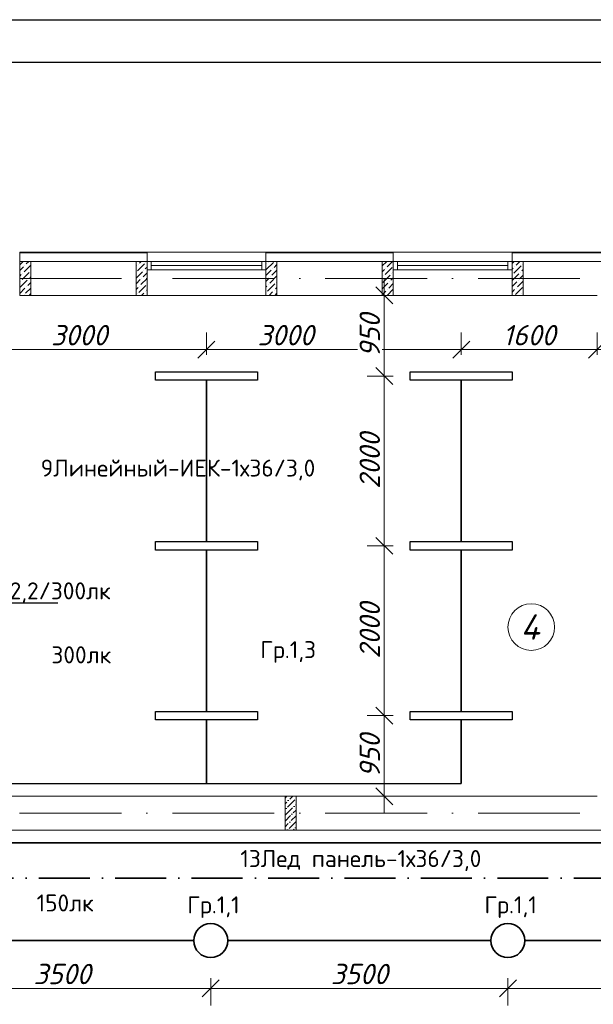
# Model space of a CAD drawing. Header units: millimetres. Extents: x 1114507 to 93926427, y 174473 to 817039.
# Tile 151 of 256: x 1497961 to 1504717, y 773875 to 785472. Entities that reach past the tile are written whole.
import ezdxf
from ezdxf import colors
from ezdxf.entities.mleader import LeaderData, LeaderLine
from ezdxf.math import Vec2, Vec3

# ---------------------------------------------------------------- set-up
doc = ezdxf.new("R2010")
doc.units = ezdxf.units.MM
doc.linetypes.add('ACAD_ISO10W100', pattern=[18, 12, -3, 0, -3])
doc.layers.add('expl', color=234, linetype='Continuous', lineweight=13)
doc.layers.add('размеры', color=12, linetype='Continuous', lineweight=15)
doc.styles.add('ISOCPEUR 1', font='isocpeur.TTF')
doc.styles.get("Standard").update_dxf_attribs({"font": 'isocpeui.ttf'})
doc.styles.add('Суннат', font='ariali.ttf', dxfattribs={"height": 250})
doc.dimstyles.new('Санжар', dxfattribs={"dimtxt": 240, "dimasz": 200, "dimexe": 200, "dimexo": 200, "dimgap": 50, "dimtad": 1, "dimdec": 0, "dimtxsty": 'Standard', "dimblk": 'OBLIQUE', "dimcen": 2.5, "dimdle": 200, "dimclrd": 152, "dimclre": 152, "dimclrt": 152, "dimadec": 0, "dimazin": 0, "dimtfac": 1, "dimtdec": 0, "dimtmove": 0, "dimatfit": 3, "dimldrblk": 'OBLIQUE', "dimfxl": 0, "dimlwd": 0, "dimlwe": 0, "dimarcsym": 0})

# ---------------------------------------------------------------- blocks, each defined once
blk = doc.blocks.new('blok1qavmak')
at = {"lineweight": 0, "ltscale": 100}
h = blk.add_hatch(dxfattribs=at)
h.set_pattern_fill('ANSI36', color=256, scale=15, style=0)
h.set_pattern_definition([(45, (693432.21, -91698.88), (25.2569703, 92.6088912), [119.0625, -23.8125, 0, -23.8125])])
h.paths.add_polyline_path([(1501216, 775925), (1501086, 775925), (1501086, 776325), (1501216, 776325)])
at = {"color": 252, "lineweight": 0, "ltscale": 100}
for p, q in [((1499461, 782732), (1497961, 782732)), ((1497961, 782625), (1497961, 782732)), ((1499461, 782625), (1499461, 782732)), ((1502361, 782732), (1500861, 782732)), ((1500861, 782625), (1500861, 782732)), ((1502361, 782625), (1502361, 782732)), ((1506161, 782732), (1503761, 782732)), ((1503761, 782625), (1503761, 782732))]:
    blk.add_line(p, q, dxfattribs=at)
at = {"color": 32, "lineweight": 0, "ltscale": 100}
for p, q in [((1499461, 782725), (1497961, 782725)), ((1502361, 782725), (1500861, 782725)), ((1506161, 782725), (1503761, 782725))]:
    blk.add_line(p, q, dxfattribs=at)
at = {"lineweight": 0, "ltscale": 100}
for p, q in [((1500861, 782732), (1499461, 782732)), ((1503761, 782732), (1502361, 782732)), ((1499461, 782625), (1497961, 782625)), ((1497961, 782625), (1497961, 782225)), ((1499461, 782625), (1499461, 782225)), ((1502361, 782625), (1500861, 782625)), ((1500861, 782625), (1500861, 782225)), ((1502361, 782625), (1502361, 782225)), ((1506161, 782625), (1503761, 782625)), ((1503761, 782625), (1503761, 782225)), ((1499461, 782225), (1497961, 782225)), ((1500861, 782225), (1499461, 782225)), ((1502361, 782225), (1500861, 782225)), ((1503761, 782225), (1502361, 782225)), ((1504761, 782225), (1503761, 782225)), ((1504761, 776325), (1497411, 776325)), ((1505961, 775925), (1497411, 775925))]:
    blk.add_line(p, q, dxfattribs=at)
at = {"linetype": 'Continuous', "lineweight": 0, "ltscale": 100}
for p, q in [((1497961, 782585, 0), (1498001, 782625, 0)), ((1497961, 782517, 0), (1498006, 782562, 0)), ((1498014, 782503, 0), (1498091, 782580, 0)), ((1498023, 782579, 0), (1498023, 782579, 0)), ((1498039, 782596, 0), (1498069, 782625, 0)), ((1499331, 782563, 0), (1499338, 782571, 0)), ((1499347, 782512, 0), (1499431, 782596, 0)), ((1499355, 782587, 0), (1499355, 782587, 0)), ((1499372, 782604, 0), (1499393, 782625, 0)), ((1499439, 782537, 0), (1499461, 782558, 0)), ((1499448, 782613, 0), (1499448, 782613, 0)), ((1500864, 782529, 0), (1500949, 782613, 0)), ((1500873, 782604, 0), (1500873, 782604, 0)), ((1500890, 782621, 0), (1500894, 782625, 0)), ((1500940, 782537, 0), (1500940, 782537, 0)), ((1500957, 782554, 0), (1500991, 782588, 0)), ((1502231, 782571, 0), (1502281, 782621, 0)), ((1502264, 782470, 0), (1502349, 782554, 0)), ((1502273, 782545, 0), (1502273, 782545, 0)), ((1502290, 782562, 0), (1502353, 782625, 0)), ((1503761, 782600, 0), (1503786, 782625, 0)), ((1503761, 782533, 0), (1503773, 782545, 0)), ((1503782, 782486, 0), (1503866, 782571, 0)), ((1503790, 782562, 0), (1503790, 782562, 0)), ((1503807, 782579, 0), (1503853, 782625, 0)), ((1503883, 782587, 0), (1503883, 782587, 0)), ((1497961, 782450, 0), (1497980, 782470, 0)), ((1497989, 782411, 0), (1498073, 782495, 0)), ((1497997, 782486, 0), (1497997, 782486, 0)), ((1498081, 782436, 0), (1498091, 782445, 0)), ((1498090, 782512, 0), (1498090, 782512, 0)), ((1499331, 782428, 0), (1499406, 782503, 0)), ((1499389, 782352, 0), (1499461, 782424, 0)), ((1499397, 782428, 0), (1499397, 782428, 0)), ((1499414, 782444, 0), (1499461, 782491, 0)), ((1499423, 782520, 0), (1499423, 782520, 0)), ((1500861, 782458, 0), (1500923, 782520, 0)), ((1500861, 782390, 0), (1500898, 782428, 0)), ((1500906, 782369, 0), (1500991, 782453, 0)), ((1500915, 782444, 0), (1500915, 782444, 0)), ((1500932, 782461, 0), (1500991, 782520, 0)), ((1502231, 782503, 0), (1502256, 782529, 0)), ((1502239, 782377, 0), (1502323, 782461, 0)), ((1502248, 782453, 0), (1502248, 782453, 0)), ((1502332, 782402, 0), (1502361, 782431, 0)), ((1502340, 782478, 0), (1502340, 782478, 0)), ((1502357, 782495, 0), (1502361, 782499, 0)), ((1503761, 782398, 0), (1503841, 782478, 0)), ((1503765, 782470, 0), (1503765, 782470, 0)), ((1503849, 782419, 0), (1503891, 782461, 0)), ((1503858, 782495, 0), (1503858, 782495, 0)), ((1503874, 782512, 0), (1503891, 782528, 0)), ((1497961, 782248, 0), (1498023, 782310, 0)), ((1497964, 782318, 0), (1498048, 782402, 0)), ((1497972, 782394, 0), (1497972, 782394, 0)), ((1498031, 782251, 0), (1498091, 782311, 0)), ((1498039, 782326, 0), (1498039, 782326, 0)), ((1498056, 782343, 0), (1498091, 782378, 0)), ((1498065, 782419, 0), (1498065, 782419, 0)), ((1499331, 782361, 0), (1499381, 782411, 0)), ((1499331, 782294, 0), (1499355, 782318, 0)), ((1499364, 782259, 0), (1499448, 782343, 0)), ((1499372, 782335, 0), (1499372, 782335, 0)), ((1500861, 782323, 0), (1500873, 782335, 0)), ((1500881, 782276, 0), (1500965, 782360, 0)), ((1500890, 782352, 0), (1500890, 782352, 0)), ((1500974, 782301, 0), (1500991, 782318, 0)), ((1500982, 782377, 0), (1500982, 782377, 0)), ((1502231, 782301, 0), (1502298, 782369, 0)), ((1502307, 782310, 0), (1502361, 782364, 0)), ((1502315, 782385, 0), (1502315, 782385, 0)), ((1503761, 782331, 0), (1503816, 782385, 0)), ((1503799, 782234, 0), (1503883, 782318, 0)), ((1503807, 782310, 0), (1503807, 782310, 0)), ((1503824, 782326, 0), (1503891, 782393, 0)), ((1503832, 782402, 0), (1503832, 782402, 0)), ((1498014, 782234, 0), (1498014, 782234, 0)), ((1498073, 782225, 0), (1498090, 782242, 0)), ((1499347, 782242, 0), (1499347, 782242, 0)), ((1499397, 782225, 0), (1499423, 782251, 0)), ((1499439, 782268, 0), (1499439, 782268, 0)), ((1499456, 782284, 0), (1499461, 782289, 0)), ((1500864, 782259, 0), (1500864, 782259, 0)), ((1500898, 782225, 0), (1500940, 782268, 0)), ((1500957, 782284, 0), (1500957, 782284, 0)), ((1500965, 782225, 0), (1500991, 782251, 0)), ((1502231, 782234, 0), (1502273, 782276, 0)), ((1502289, 782225, 0), (1502361, 782297, 0)), ((1502290, 782293, 0), (1502290, 782293, 0)), ((1502357, 782225, 0), (1502357, 782225, 0)), ((1503761, 782263, 0), (1503790, 782293, 0)), ((1503857, 782225, 0), (1503858, 782225, 0)), ((1503874, 782242, 0), (1503874, 782242, 0))]:
    blk.add_line(p, q, dxfattribs=at)
at = {"color": 5, "lineweight": 0}
for p, q in [((1499511, 782625), (1499461, 782625)), ((1499461, 782625), (1499461, 782525)), ((1500811, 782625), (1499511, 782625)), ((1499511, 782525), (1499511, 782625)), ((1500811, 782575), (1499511, 782575)), ((1500811, 782525), (1500811, 782625)), ((1500811, 782625), (1500861, 782625)), ((1500861, 782625), (1500861, 782525)), ((1502411, 782625), (1502361, 782625)), ((1502361, 782625), (1502361, 782525)), ((1503711, 782625), (1502411, 782625)), ((1502411, 782525), (1502411, 782625)), ((1503711, 782575), (1502411, 782575)), ((1503711, 782525), (1503711, 782625)), ((1503711, 782625), (1503761, 782625)), ((1503761, 782625), (1503761, 782525)), ((1499461, 782525), (1499511, 782525)), ((1500811, 782525), (1499511, 782525)), ((1500861, 782525), (1500811, 782525)), ((1502361, 782525), (1502411, 782525)), ((1503711, 782525), (1502411, 782525)), ((1503761, 782525), (1503711, 782525))]:
    blk.add_line(p, q, dxfattribs=at)
at = {"color": 1, "linetype": 'ACAD_ISO10W100', "lineweight": 0, "ltscale": 100}
for p, q in [((1518961, 782425), (1491961, 782425)), ((1518961, 776125), (1491961, 776125))]:
    blk.add_line(p, q, dxfattribs=at)
at = {"layer": 'размеры', "lineweight": 0, "ltscale": 5}
for p, q in [((1498091, 782625), (1497961, 782625)), ((1497961, 782625), (1497961, 782225)), ((1498091, 782225), (1498091, 782625)), ((1499461, 782625), (1499331, 782625)), ((1499331, 782625), (1499331, 782225)), ((1499461, 782225), (1499461, 782625)), ((1500991, 782625), (1500861, 782625)), ((1500861, 782625), (1500861, 782225)), ((1500991, 782225), (1500991, 782625)), ((1502361, 782625), (1502231, 782625)), ((1502231, 782625), (1502231, 782225)), ((1502361, 782225), (1502361, 782625)), ((1503891, 782625), (1503761, 782625)), ((1503761, 782625), (1503761, 782225)), ((1503891, 782225), (1503891, 782625)), ((1497961, 782225), (1498091, 782225)), ((1499331, 782225), (1499461, 782225)), ((1500861, 782225), (1500991, 782225)), ((1502231, 782225), (1502361, 782225)), ((1503761, 782225), (1503891, 782225))]:
    blk.add_line(p, q, dxfattribs=at)
blk.add_lwpolyline([(1501086, 775925), (1501216, 775925), (1501216, 776325), (1501086, 776325)], close=True, dxfattribs=at)
blk = doc.blocks.new('_Dot')
at = {"color": 0, "linetype": 'ByBlock', "lineweight": -2}
blk.add_line((-0.5, 0), (-1, 0), dxfattribs=at)
at = {"color": 0, "linetype": 'ByBlock', "const_width": 0.5}
blk.add_lwpolyline([(-0.25, 0, 1), (0.25, 0, 1)], format="xyb", close=True, dxfattribs=at)
blk = doc.blocks.new('_Oblique')
at = {"color": 0, "linetype": 'ByBlock', "lineweight": -2}
blk.add_line((-0.5, -0.5), (0.5, 0.5), dxfattribs=at)
blk = doc.blocks.new('*D1585')
at = {"color": 152, "linetype": 'Continuous', "lineweight": 0, "ltscale": 100, "transparency": 16777216}
for p, q in [((1497161, 781525), (1497161, 781786)), ((1500161, 781525), (1500161, 781786)), ((1496961, 781586), (1500361, 781586))]:
    blk.add_line(p, q, dxfattribs=at)
at = {"layer": 'Defpoints', "color": 0, "lineweight": 35, "ltscale": 100, "transparency": 16777216}
for p in [(1500161, 781586), (1497161, 781325), (1500161, 781325)]:
    blk.add_point(p, dxfattribs=at)
at = {"color": 152, "lineweight": 0, "ltscale": 100, "transparency": 16777216, "xscale": 200, "yscale": 200, "zscale": 200, "rotation": 180}
blk.add_blockref('_Oblique', (1497161, 781586), dxfattribs=at)
at = {"color": 152, "lineweight": 0, "ltscale": 100, "transparency": 16777216, "xscale": 200, "yscale": 200, "zscale": 200}
blk.add_blockref('_Oblique', (1500161, 781586), dxfattribs=at)
at = {"color": 152, "lineweight": 35, "ltscale": 100, "transparency": 16777216, "insert": (1498661, 781756), "char_height": 240, "attachment_point": 5, "bg_fill": 3, "box_fill_scale": 1.1, "bg_fill_color": 256, "bg_fill_true_color": 13158600, "bg_fill_transparency": 0}
blk.add_mtext('3000', dxfattribs=at)
blk = doc.blocks.new('*D1586')
at = {"color": 152, "linetype": 'Continuous', "lineweight": 0, "ltscale": 100, "transparency": 16777216}
for p, q in [((1500161, 781525), (1500161, 781786)), ((1503161, 781525), (1503161, 781786)), ((1499961, 781586), (1503361, 781586))]:
    blk.add_line(p, q, dxfattribs=at)
at = {"layer": 'Defpoints', "color": 0, "lineweight": 35, "ltscale": 100, "transparency": 16777216}
for p in [(1503161, 781586), (1500161, 781325), (1503161, 781325)]:
    blk.add_point(p, dxfattribs=at)
at = {"color": 152, "lineweight": 0, "ltscale": 100, "transparency": 16777216, "xscale": 200, "yscale": 200, "zscale": 200, "rotation": 180}
blk.add_blockref('_Oblique', (1500161, 781586), dxfattribs=at)
at = {"color": 152, "lineweight": 0, "ltscale": 100, "transparency": 16777216, "xscale": 200, "yscale": 200, "zscale": 200}
blk.add_blockref('_Oblique', (1503161, 781586), dxfattribs=at)
at = {"color": 152, "lineweight": 35, "ltscale": 100, "transparency": 16777216, "insert": (1501093, 781756), "char_height": 240, "attachment_point": 5, "bg_fill": 3, "box_fill_scale": 1.1, "bg_fill_color": 256, "bg_fill_true_color": 13158600, "bg_fill_transparency": 0}
blk.add_mtext('3000', dxfattribs=at)
blk = doc.blocks.new('*D1587')
at = {"color": 152, "linetype": 'Continuous', "lineweight": 0, "ltscale": 100, "transparency": 16777216}
for p, q in [((1503161, 781525), (1503161, 781786)), ((1504761, 781525), (1504761, 781786)), ((1502961, 781586), (1504961, 781586))]:
    blk.add_line(p, q, dxfattribs=at)
at = {"layer": 'Defpoints', "color": 0, "lineweight": 35, "ltscale": 100, "transparency": 16777216}
for p in [(1504761, 781586), (1503161, 781325), (1504761, 781325)]:
    blk.add_point(p, dxfattribs=at)
at = {"color": 152, "lineweight": 0, "ltscale": 100, "transparency": 16777216, "xscale": 200, "yscale": 200, "zscale": 200, "rotation": 180}
blk.add_blockref('_Oblique', (1503161, 781586), dxfattribs=at)
at = {"color": 152, "lineweight": 0, "ltscale": 100, "transparency": 16777216, "xscale": 200, "yscale": 200, "zscale": 200}
blk.add_blockref('_Oblique', (1504761, 781586), dxfattribs=at)
at = {"color": 152, "lineweight": 35, "ltscale": 100, "transparency": 16777216, "insert": (1503961, 781756), "char_height": 240, "attachment_point": 5, "bg_fill": 3, "box_fill_scale": 1.1, "bg_fill_color": 256, "bg_fill_true_color": 13158600, "bg_fill_transparency": 0}
blk.add_mtext('1600', dxfattribs=at)
blk = doc.blocks.new('*D1589')
at = {"color": 152, "linetype": 'Continuous', "lineweight": 0, "ltscale": 100, "transparency": 16777216}
for p, q in [((1502254, 781475), (1502254, 779075)), ((1502361, 781275), (1502054, 781275)), ((1502361, 779275), (1502054, 779275))]:
    blk.add_line(p, q, dxfattribs=at)
at = {"layer": 'Defpoints', "color": 0, "lineweight": 35, "ltscale": 100, "transparency": 16777216}
for p in [(1502561, 781275), (1502254, 779275), (1502561, 779275)]:
    blk.add_point(p, dxfattribs=at)
at = {"color": 152, "lineweight": 0, "ltscale": 100, "transparency": 16777216, "xscale": 200, "yscale": 200, "zscale": 200}
for p, rotation in [((1502254, 781275), 90), ((1502254, 779275), 270)]:
    blk.add_blockref('_Oblique', p, dxfattribs=dict(at, rotation=rotation))
at = {"color": 152, "lineweight": 35, "ltscale": 100, "transparency": 16777216, "insert": (1502084, 780275), "char_height": 240, "attachment_point": 5, "rotation": 90, "bg_fill": 3, "box_fill_scale": 1.1, "bg_fill_color": 256, "bg_fill_true_color": 13158600, "bg_fill_transparency": 0}
blk.add_mtext('2000', dxfattribs=at)
blk = doc.blocks.new('*D1590')
at = {"color": 152, "linetype": 'Continuous', "lineweight": 0, "ltscale": 100, "transparency": 16777216}
for p, q in [((1502254, 779475), (1502254, 777075)), ((1502361, 779275), (1502054, 779275)), ((1502361, 777275), (1502054, 777275))]:
    blk.add_line(p, q, dxfattribs=at)
at = {"layer": 'Defpoints', "color": 0, "lineweight": 35, "ltscale": 100, "transparency": 16777216}
for p in [(1502561, 779275), (1502254, 777275), (1502561, 777275)]:
    blk.add_point(p, dxfattribs=at)
at = {"color": 152, "lineweight": 0, "ltscale": 100, "transparency": 16777216, "xscale": 200, "yscale": 200, "zscale": 200}
for p, rotation in [((1502254, 779275), 90), ((1502254, 777275), 270)]:
    blk.add_blockref('_Oblique', p, dxfattribs=dict(at, rotation=rotation))
at = {"color": 152, "lineweight": 35, "ltscale": 100, "transparency": 16777216, "insert": (1502084, 778275), "char_height": 240, "attachment_point": 5, "rotation": 90, "bg_fill": 3, "box_fill_scale": 1.1, "bg_fill_color": 256, "bg_fill_true_color": 13158600, "bg_fill_transparency": 0}
blk.add_mtext('2000', dxfattribs=at)
blk = doc.blocks.new('*D1591')
at = {"color": 152, "linetype": 'Continuous', "lineweight": 0, "ltscale": 100, "transparency": 16777216}
for p, q in [((1502254, 777475), (1502254, 776125)), ((1502361, 777275), (1502054, 777275)), ((1502361, 776325), (1502054, 776325))]:
    blk.add_line(p, q, dxfattribs=at)
at = {"layer": 'Defpoints', "color": 0, "lineweight": 35, "ltscale": 100, "transparency": 16777216}
for p in [(1502561, 777275), (1502254, 776325), (1502561, 776325)]:
    blk.add_point(p, dxfattribs=at)
at = {"color": 152, "lineweight": 0, "ltscale": 100, "transparency": 16777216, "xscale": 200, "yscale": 200, "zscale": 200}
for p, rotation in [((1502254, 777275), 90), ((1502254, 776325), 270)]:
    blk.add_blockref('_Oblique', p, dxfattribs=dict(at, rotation=rotation))
at = {"color": 152, "lineweight": 35, "ltscale": 100, "transparency": 16777216, "insert": (1502084, 776800), "char_height": 240, "attachment_point": 5, "rotation": 90, "bg_fill": 3, "box_fill_scale": 1.1, "bg_fill_color": 256, "bg_fill_true_color": 13158600, "bg_fill_transparency": 0}
blk.add_mtext('950', dxfattribs=at)
blk = doc.blocks.new('*D1592')
at = {"color": 152, "linetype": 'Continuous', "lineweight": 0, "ltscale": 100, "transparency": 16777216}
for p, q in [((1502254, 782425), (1502254, 781075)), ((1502361, 782225), (1502054, 782225)), ((1502361, 781275), (1502054, 781275))]:
    blk.add_line(p, q, dxfattribs=at)
at = {"layer": 'Defpoints', "color": 0, "lineweight": 35, "ltscale": 100, "transparency": 16777216}
for p in [(1502561, 782225), (1502254, 781275), (1502561, 781275)]:
    blk.add_point(p, dxfattribs=at)
at = {"color": 152, "lineweight": 0, "ltscale": 100, "transparency": 16777216, "xscale": 200, "yscale": 200, "zscale": 200}
for p, rotation in [((1502254, 782225), 90), ((1502254, 781275), 270)]:
    blk.add_blockref('_Oblique', p, dxfattribs=dict(at, rotation=rotation))
at = {"color": 152, "lineweight": 35, "ltscale": 100, "transparency": 16777216, "insert": (1502084, 781750), "char_height": 240, "attachment_point": 5, "rotation": 90, "bg_fill": 3, "box_fill_scale": 1.1, "bg_fill_color": 256, "bg_fill_true_color": 13158600, "bg_fill_transparency": 0}
blk.add_mtext('950', dxfattribs=at)
blk = doc.blocks.new('*D1619')
at = {"color": 152, "linetype": 'Continuous', "lineweight": 0, "ltscale": 100, "transparency": 16777216}
for p, q in [((1496711, 774182), (1496711, 773862)), ((1500211, 774182), (1500211, 773862)), ((1496511, 774062), (1500411, 774062))]:
    blk.add_line(p, q, dxfattribs=at)
at = {"layer": 'Defpoints', "color": 0, "lineweight": 35, "ltscale": 100, "transparency": 16777216}
for p in [(1496711, 774425), (1500211, 774425), (1500211, 774062)]:
    blk.add_point(p, dxfattribs=at)
at = {"color": 152, "lineweight": 0, "ltscale": 100, "transparency": 16777216, "xscale": 200, "yscale": 200, "zscale": 200, "rotation": 180}
blk.add_blockref('_Oblique', (1496711, 774062), dxfattribs=at)
at = {"color": 152, "lineweight": 0, "ltscale": 100, "transparency": 16777216, "xscale": 200, "yscale": 200, "zscale": 200}
blk.add_blockref('_Oblique', (1500211, 774062), dxfattribs=at)
at = {"color": 152, "lineweight": 35, "ltscale": 100, "transparency": 16777216, "insert": (1498461, 774232), "char_height": 240, "attachment_point": 5, "bg_fill": 3, "box_fill_scale": 1.1, "bg_fill_color": 256, "bg_fill_true_color": 13158600, "bg_fill_transparency": 0}
blk.add_mtext('3500', dxfattribs=at)
blk = doc.blocks.new('*D1620')
at = {"color": 152, "linetype": 'Continuous', "lineweight": 0, "ltscale": 100, "transparency": 16777216}
for p, q in [((1500211, 774182), (1500211, 773862)), ((1503711, 774182), (1503711, 773862)), ((1500011, 774062), (1503911, 774062))]:
    blk.add_line(p, q, dxfattribs=at)
at = {"layer": 'Defpoints', "color": 0, "lineweight": 35, "ltscale": 100, "transparency": 16777216}
for p in [(1500211, 774425), (1503711, 774425), (1503711, 774062)]:
    blk.add_point(p, dxfattribs=at)
at = {"color": 152, "lineweight": 0, "ltscale": 100, "transparency": 16777216, "xscale": 200, "yscale": 200, "zscale": 200, "rotation": 180}
blk.add_blockref('_Oblique', (1500211, 774062), dxfattribs=at)
at = {"color": 152, "lineweight": 0, "ltscale": 100, "transparency": 16777216, "xscale": 200, "yscale": 200, "zscale": 200}
blk.add_blockref('_Oblique', (1503711, 774062), dxfattribs=at)
at = {"color": 152, "lineweight": 35, "ltscale": 100, "transparency": 16777216, "insert": (1501961, 774232), "char_height": 240, "attachment_point": 5, "bg_fill": 3, "box_fill_scale": 1.1, "bg_fill_color": 256, "bg_fill_true_color": 13158600, "bg_fill_transparency": 0}
blk.add_mtext('3500', dxfattribs=at)
blk = doc.blocks.new('*D1621')
at = {"color": 152, "linetype": 'Continuous', "lineweight": 0, "ltscale": 100, "transparency": 16777216}
for p, q in [((1503711, 774182), (1503711, 773862)), ((1507211, 774182), (1507211, 773862)), ((1503511, 774062), (1507411, 774062))]:
    blk.add_line(p, q, dxfattribs=at)
at = {"layer": 'Defpoints', "color": 0, "lineweight": 35, "ltscale": 100, "transparency": 16777216}
for p in [(1503711, 774425), (1507211, 774425), (1507211, 774062)]:
    blk.add_point(p, dxfattribs=at)
at = {"color": 152, "lineweight": 0, "ltscale": 100, "transparency": 16777216, "xscale": 200, "yscale": 200, "zscale": 200, "rotation": 180}
blk.add_blockref('_Oblique', (1503711, 774062), dxfattribs=at)
at = {"color": 152, "lineweight": 0, "ltscale": 100, "transparency": 16777216, "xscale": 200, "yscale": 200, "zscale": 200}
blk.add_blockref('_Oblique', (1507211, 774062), dxfattribs=at)
at = {"color": 152, "lineweight": 35, "ltscale": 100, "transparency": 16777216, "insert": (1505461, 774232), "char_height": 240, "attachment_point": 5, "bg_fill": 3, "box_fill_scale": 1.1, "bg_fill_color": 256, "bg_fill_true_color": 13158600, "bg_fill_transparency": 0}
blk.add_mtext('3500', dxfattribs=at)

msp = doc.modelspace()

# ---------------------------------------------------------------- linework, layer by layer
at = {"color": 5, "elevation": 0}
msp.add_lwpolyline([(1483992.1, 785471.7), (1536850.1, 785471.7), (1536850.1, 755771.7), (1483992.1, 755771.7)], close=True, dxfattribs=at)
at = {"color": 5, "lineweight": 30, "elevation": 0}
msp.add_lwpolyline([(1485992.1, 784971.7), (1536350.1, 784971.7), (1536350.1, 756271.7), (1485992.1, 756271.7)], close=True, dxfattribs=at)
at = {"layer": 'Defpoints', "color": 3, "linetype": 'ByBlock', "elevation": 0}
msp.add_lwpolyline([(1483992.1, 785471.7), (1525992.1, 785471.7), (1525992.1, 755771.7), (1483992.1, 755771.7)], close=True, dxfattribs=at)
at = {"layer": 'expl', "lineweight": 0}
msp.add_circle((1503986.6, 778317.6), 275.1, dxfattribs=at)

# ---------------------------------------------------------------- texts
at = {"lineweight": 0, "insert": (1504083, 778169), "char_height": 300, "width": 349.19, "attachment_point": 9}
msp.add_mtext('4', dxfattribs=at)

# ---------------------------------------------------------------- next in the draw order: block references
at = {"color": 0}
msp.add_blockref('blok1qavmak', (0, 0), dxfattribs=at)

# ---------------------------------------------------------------- next in the draw order: linework, layer by layer
at = {"color": 0, "lineweight": 35, "ltscale": 100}
for p, q in [((1500160.8, 781225.1), (1500160.8, 779325.1)), ((1503160.8, 781225.1), (1503160.8, 779325.1)), ((1500160.8, 779225.1), (1500160.8, 777325.1)), ((1503160.8, 779225.1), (1503160.8, 777325.1)), ((1500160.8, 777225.1), (1500160.8, 776475.1)), ((1503160.8, 777225.1), (1503160.8, 776475.1)), ((1494830.7, 775775.1), (1515953.8, 775775.1)), ((1497060.8, 774625.1), (1500010.8, 774625.1)), ((1500410.8, 774625.1), (1503510.8, 774625.1)), ((1503910.8, 774625.1), (1507010.8, 774625.1))]:
    msp.add_line(p, q, dxfattribs=at)
at = {"lineweight": 30}
msp.add_line((1497811.4, 776475.1), (1503160.8, 776475.1), dxfattribs=at)
at = {"color": 3, "linetype": 'ACAD_ISO10W100', "lineweight": 35, "ltscale": 50}
msp.add_line((1492785.6, 775360.5), (1518095.2, 775360.5), dxfattribs=at)
at = {"color": 5, "lineweight": 30}
for points in [[(1499560.8, 781325.1), (1500760.8, 781325.1), (1500760.8, 781225.1), (1499560.8, 781225.1), (1499560.8, 781325.1)], [(1502560.8, 781325.1), (1503760.8, 781325.1), (1503760.8, 781225.1), (1502560.8, 781225.1), (1502560.8, 781325.1)], [(1499560.8, 779325.1), (1500760.8, 779325.1), (1500760.8, 779225.1), (1499560.8, 779225.1), (1499560.8, 779325.1)], [(1502560.8, 779325.1), (1503760.8, 779325.1), (1503760.8, 779225.1), (1502560.8, 779225.1), (1502560.8, 779325.1)], [(1499560.8, 777325.1), (1500760.8, 777325.1), (1500760.8, 777225.1), (1499560.8, 777225.1), (1499560.8, 777325.1)], [(1502560.8, 777325.1), (1503760.8, 777325.1), (1503760.8, 777225.1), (1502560.8, 777225.1), (1502560.8, 777325.1)]]:
    msp.add_lwpolyline(points, dxfattribs=at)
at = {"color": 5, "lineweight": 35, "ltscale": 20}
for centre in [(1500210.8, 774625.1), (1503710.8, 774625.1)]:
    msp.add_circle(centre, 200, dxfattribs=at)

# ---------------------------------------------------------------- next in the draw order: texts
at = {"color": 0, "char_height": 200, "style": 'Суннат'}
for s, insert, width, attachment_point in [('{\\fISOCPEUR|b0|i0|c204|p34;9Линейный-ИЕК-1х36/3,0}', (1498208.5, 780044.2), 3512.61, 7), ('{\\fISOCPEUR|b0|i0|c204|p34;Гр.\\fISOCPEUR|b0|i0|c0|p34;1,3}', (1500794.4, 778152.2), 2509.849, 1), ('{\\fISOCPEUR|b0|i0|c0|p34;13\\fISOCPEUR|b0|i0|c204|p34;Лед панель-1х\\fISOCPEUR|b0|i0|c0|p34;36\\fISOCPEUR|b0|i0|c204|p34;/3,0}', (1500560, 775691.5), 4126.459, 1), ('{\\fISOCPEUR|b0|i0|c204|p34;Гр.1\\fISOCPEUR|b0|i0|c0|p34;,1}', (1499934.9, 775146.9, 0), 2509.849, 1), ('{\\fISOCPEUR|b0|i0|c204|p34;Гр.1\\fISOCPEUR|b0|i0|c0|p34;,1}', (1503434.9, 775146.9, 0), 2509.849, 1)]:
    msp.add_mtext(s, dxfattribs=dict(at, insert=insert, width=width, attachment_point=attachment_point))
at = {"color": 1, "char_height": 200, "width": 2509.849, "attachment_point": 1, "style": 'Суннат'}
for s, insert in [('{\\fISOCPEUR|b0|i0|c204|p34;300лк}', (1498334.4, 778091.1)), ('{\\fISOCPEUR|b0|i0|c204|p34;150лк}', (1498160.7, 775168.9))]:
    msp.add_mtext(s, dxfattribs=dict(at, insert=insert))

# ---------------------------------------------------------------- next in the draw order: leaders
at = {"lineweight": 0}
ml = msp.add_multileader_mtext('Standard', dxfattribs=at)
ml.set_content('{\\fISOCPEUR|b0|i0|c204|p34;\\C0;ЛЗ2003-1х21/2,2/300лк}', color=256)
ml.set_leader_properties()
ml.set_arrow_properties(name='DOT')
ml.build(insert=Vec2(0, 0))
ml.multileader.update_dxf_attribs({"text_left_attachment_type": 6, "text_right_attachment_type": 6, "dogleg_length": 0.36, "arrow_head_size": 10})
ctx = ml.context
ctx.base_point, ctx.char_height, ctx.arrow_head_size, ctx.landing_gap_size, ctx.plane_origin = Vec3(1496238.8, 778604.8), 200, 10, 1, Vec3(1495378.3, 778639.1)
ctx.left_attachment, ctx.right_attachment = 6, 6
notes = []
notes.append((ctx, [(0, (1, 1, 0), (1496238.4, 778604.8), (1, 0), 0.36, [(0, [(1495918.5, 779275.1)], 0, [])])]))
ctx.mtext.insert, ctx.mtext.rotation, ctx.mtext.width, ctx.mtext.flow_direction = Vec3(1496239.8, 778844.8), 6.2831853, 2147.602, 5
for ctx, leaders in notes:
    for number, flags, end, landing, length, lines in leaders:
        leader = LeaderData()
        leader.index, (leader.has_last_leader_line, leader.has_dogleg_vector, leader.attachment_direction) = number, flags
        leader.last_leader_point, leader.dogleg_vector, leader.dogleg_length = Vec3(end), Vec3(landing), length
        for number, points, colour, breaks in lines:
            line = LeaderLine()
            line.index, line.vertices, line.color, line.breaks = number, Vec3.list(points), colors.encode_raw_color(colour), breaks
            leader.lines.append(line)
        ctx.leaders.append(leader)

# ---------------------------------------------------------------- next in the draw order: dimensions: what is measured, and where the dimension line sits
at = {"color": 0, "lineweight": 35, "ltscale": 100}
for base, p1, p2, picture, middle in [((1500160.8, 781585.8), (1497160.8, 781325.1), (1500160.8, 781325.1), '*D1585', (1498660.8, 781755.8)), ((1500210.8, 774061.5), (1496710.8, 774425.1), (1500210.8, 774425.1), '*D1619', (1498460.8, 774231.5))]:
    dim = msp.add_linear_dim(base=base, p1=p1, p2=p2, dimstyle='Санжар', override={"dimfxl": 120, "dimfxlon": 1, "dimtfill": 1, "dimarcsym": 1}, dxfattribs=at)
    dim.commit()
    dim.dimension.update_dxf_attribs({"geometry": picture, "text_midpoint": middle})

# ---------------------------------------------------------------- next in the draw order: dimensions: what is measured, and where the dimension line sits
dim = msp.add_linear_dim(base=(1503160.8, 781585.8), p1=(1500160.8, 781325.1), p2=(1503160.8, 781325.1), dimstyle='Санжар', override={"dimfxl": 120, "dimfxlon": 1, "dimtfill": 1, "dimarcsym": 1}, dxfattribs=at)
dim.commit()
dim.dimension.update_dxf_attribs({"geometry": '*D1586', "text_midpoint": (1501092.8, 781585.8), "dimtype": 160})
dim = msp.add_linear_dim(base=(1503710.8, 774061.5), p1=(1500210.8, 774425.1), p2=(1503710.8, 774425.1), dimstyle='Санжар', override={"dimfxl": 120, "dimfxlon": 1, "dimtfill": 1, "dimarcsym": 1}, dxfattribs=at)
dim.commit()
dim.dimension.update_dxf_attribs({"geometry": '*D1620', "text_midpoint": (1501960.8, 774231.5)})

# ---------------------------------------------------------------- next in the draw order: dimensions: what is measured, and where the dimension line sits
for base, p1, p2, picture, middle in [((1504760.8, 781585.8), (1503160.8, 781325.1), (1504760.8, 781325.1), '*D1587', (1503960.8, 781755.8)), ((1507210.8, 774061.5), (1503710.8, 774425.1), (1507210.8, 774425.1), '*D1621', (1505460.8, 774231.5))]:
    dim = msp.add_linear_dim(base=base, p1=p1, p2=p2, dimstyle='Санжар', override={"dimfxl": 120, "dimfxlon": 1, "dimtfill": 1, "dimarcsym": 1}, dxfattribs=at)
    dim.commit()
    dim.dimension.update_dxf_attribs({"geometry": picture, "text_midpoint": middle})
dim = msp.add_linear_dim(base=(1502254.4, 779275.1), p1=(1502560.8, 781275.1), p2=(1502560.8, 779275.1), angle=90, dimstyle='Санжар', override={"dimfxl": 120, "dimfxlon": 1, "dimtfill": 1, "dimarcsym": 1}, dxfattribs=at)
dim.commit()
dim.dimension.update_dxf_attribs({"geometry": '*D1589', "text_midpoint": (1502084.4, 780275.1)})

# ---------------------------------------------------------------- next in the draw order: dimensions: what is measured, and where the dimension line sits
for base, p1, p2, picture, middle in [((1502254.4, 781275.1), (1502560.8, 782225.1), (1502560.8, 781275.1), '*D1592', (1502084.4, 781750.1)), ((1502254.4, 777275.1), (1502560.8, 779275.1), (1502560.8, 777275.1), '*D1590', (1502084.4, 778275.1))]:
    dim = msp.add_linear_dim(base=base, p1=p1, p2=p2, angle=90, dimstyle='Санжар', override={"dimfxl": 120, "dimfxlon": 1, "dimtfill": 1, "dimarcsym": 1}, dxfattribs=at)
    dim.commit()
    dim.dimension.update_dxf_attribs({"geometry": picture, "text_midpoint": middle})

# ---------------------------------------------------------------- next in the draw order: dimensions: what is measured, and where the dimension line sits
dim = msp.add_linear_dim(base=(1502254.4, 776325.1), p1=(1502560.8, 777275.1), p2=(1502560.8, 776325.1), angle=90, dimstyle='Санжар', override={"dimfxl": 120, "dimfxlon": 1, "dimtfill": 1, "dimarcsym": 1}, dxfattribs=at)
dim.commit()
dim.dimension.update_dxf_attribs({"geometry": '*D1591', "text_midpoint": (1502084.4, 776800.1)})

# ---------------------------------------------------------------- next in the draw order: texts
at = {"linetype": 'ByBlock', "lineweight": 30, "ltscale": 10, "insert": (1197603, 784433.1, 0), "char_height": 250, "width": 18040, "attachment_point": 1, "style": 'ISOCPEUR 1'}
msp.add_mtext('     Рабочая документация по объекту: {\\C7;школы ^J}     Настоящий проект выполнен на основании чертежей марки АС, ВК и ОВ в соответствии с требованиями КМК и ПУЭ.\\P     Внешнее электроснабжение решается в отдельном проекте "Внутриплощадочных сетей"\\P     Проект энергоснабжения школы.\\P     Установленная мощность 33,6 кВт; Расчетная мощность 30,2 кВт  \\P     По надежности энергоснабжения школа относится к потребителям II категории.\\P\\pi1291.6675,t0,19518.5175;{\\LСиловое электрооборудование:\\P\\pi0,tz;}     В качестве вводно-распределительного и силового щита принят щит {\\C0;ПР11-3060-21УЗ (изготовить индв. по заказу) }. В качестве осветительного и силового щита принять щит ЩРВ-6 {\\C0;(изготовить индв. по заказу)} и щит комплектный ОЩВ.\\P\\pt0,19518.5175;     Электропотребителями здания  являются: освещение, штепсельные розетки, электропотребители технологического оборудования. Главный распределительный щит, силовые щиты и щиты освещения приняты сборными с модульными автоматическими выключателями с установкой на DIN-рейку по индивидуальному заказу. В распределительных щитах предусматривается устройство заземляющей шины. Фазораспределение злектронагрузок должно быть равномерным. Автоматические выключатели на розеточных группах имеют устройства  защитного отключения. \\P\\ptz;     Силовыми электроприемниками являются потребители сантехнического и технологического оборудования помещений. Магистральные и распределительные сети выполняются медным кабелем ВВГнг  в винипластовых  трубах в стенах срыто под штукатуркой. Ответвительные коробки установить скрыто на стене.\\P     1.  Розетки разместить на высоте 1800 мм от чистого пола в  помещениях   для  пребывания  детей  (А также см. уточнение по плану)  согласно пункта 12.34 КМК КМК КМК 2.04.17-19. ^J     2.  Выключатели во всех помещениях разместить на высоте 1800 мм.  Отступ от проёмов дверей - 200 мм, а также см. уточнение по плану.^J  Допускается установка выключателей под потолком с управлением при помощи шнура. ПУЭ п. 6.6.31.^J  Установка штепсельных розеток в ванных комнатах, душевых, мыльных помещениях бань, помещениях, содержащих нагреватели для саун (далее по тексту «саунах»), а также в стиральных помещениях прачечных не допускается ПУЭ п. 7.1.48.^JМинимальное расстояние от выключателей, штепсельных розеток и элементов электроустановок до газопроводов должно быть не менее 0,5 м ПУЭ п. 7.1.50.\\P{\\O      \\L\\oЭлектроосвещение}\\P     В соответствии КМК КМК 2.01.05-19. в проекте предусматривается общее рабочее, эвакуационное освещение на напряжение 220В.  Рабочее освещение предусматривается во всех помещениях комплекса, эвакуационное - в коридорах, в фойе, лестничных клетках, вестибюле. На выходах по пути эвакуации устанавливаются световые указатели "Выход" с аккумуляторными  батареями. Светильники аварийного освещения обозначаются значком "А" и выбираются из числа светильников рабочего освещения и питаются от щита ЩАО. Управление освещением выполняется включателями, устанавливаемыми по месту. Выбор светильников произведен в соответствии с назначением помещений, их конструктивными особенностями и характеристикой окружающей среды. В качестве источников света приняты светильники потолочные светодиодные LED панели и {\\C0;светодиодные линейные светильники} . Групповые сети освещения выполняются медным кабелем ВВГнг в винипластовой трубе.\\P\\pi1896.36,t0,28627.16;{\\LЗаземление}\\P\\pi0,tz;     Для защиты от поражения  электрическим током применяется система заземления TN-S  (используется 3я и 5я  жила  кабеля) и выполняется уравнивание потенциалов. Все металлические нетоковедущие части электрооборудования подлежат заземлению. В качестве заземляющих проводников используются нулевые провода сети и специальные заземляющие проводники, прокладываемые совместно с рабочими проводниками от электрощитов до электропотребителей. Сопротивление растеканию тока заземляющих устройств не должно превышать 4 Ом в любое время года. Внутренний контур заземления необходимо присоединить к наружному контуру заземления. Защита от заноса высокого потенциала и уравнивание потенциалов выполняется путем присоединения металлической арматуры фундаментов к горизонтальному  заземлителю. Все соединения выполнить сваркой.', dxfattribs=at)

doc.saveas('drawing.dxf')
